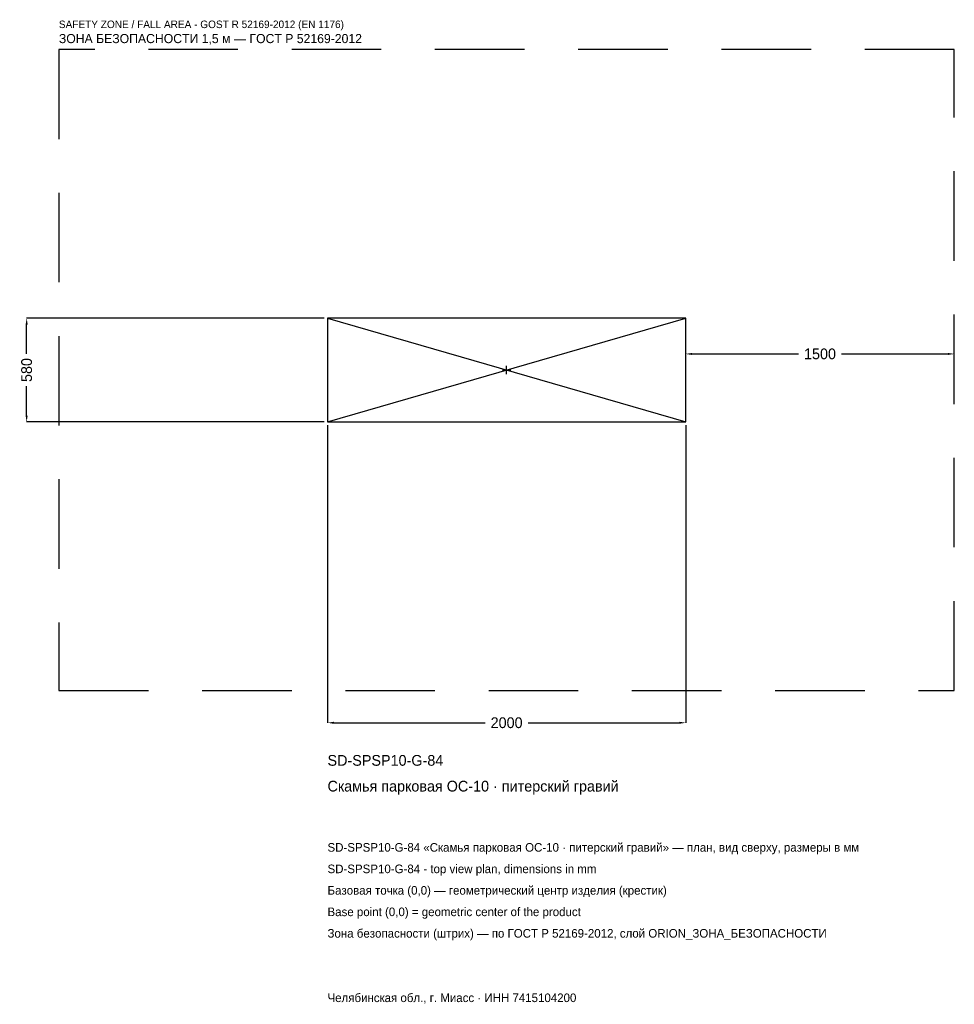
# Model space of a CAD drawing. Header units: metres. Extents: x -2719 to 2500, y -3542 to 1957.
import ezdxf

# ---------------------------------------------------------------- set-up
doc = ezdxf.new("R2010")
doc.units = ezdxf.units.M
doc.linetypes.add('DASHED', pattern=[800, 500, -300])
for name, color, linetype in [('ЗСК_ДАННЫЕ', 3, 'Continuous'), ('ЗСК_ЗОНА_БЕЗОПАСНОСТИ', 1, 'Continuous'), ('ЗСК_КОНТУР', 7, 'Continuous'), ('ЗСК_РАЗМЕРЫ', 8, 'Continuous')]:
    doc.layers.add(name, color=color, linetype=linetype)
doc.dimstyles.new('ORION', dxfattribs={"dimtxt": 60, "dimasz": 36, "dimexe": 1.25, "dimexo": 18, "dimtad": 1, "dimdec": 0, "dimcen": 2.5, "dimazin": 3, "dimtfac": 1, "dimtmove": 0, "dimatfit": 3})

# ---------------------------------------------------------------- blocks, each defined once
blk = doc.blocks.new('_CLOSEDFILLED')
at = {"color": 0, "linetype": 'BYBLOCK'}
blk.add_solid([(-1, 0.16), (0, 0), (-1, -0.16)], dxfattribs=at)
blk = doc.blocks.new('*D1')
for p, q in [((-1000, -308), (-1000, -1970)), ((1000, -308), (1000, -1970)), ((-964, -1970), (-120, -1970)), ((120, -1970), (964, -1970))]:
    blk.add_line(p, q)
at = {"layer": 'Defpoints'}
for p in [(-1000, -290), (1000, -290), (-1000, -1970)]:
    blk.add_point(p, dxfattribs=at)
at = {"layer": 'ЗСК_РАЗМЕРЫ', "xscale": 36, "yscale": 36, "rotation": 180}
blk.add_blockref('_CLOSEDFILLED', (-1000, -1970), dxfattribs=at)
at = {"layer": 'ЗСК_РАЗМЕРЫ', "xscale": 36, "yscale": 36}
blk.add_blockref('_CLOSEDFILLED', (1000, -1970), dxfattribs=at)
at = {"layer": 'ЗСК_РАЗМЕРЫ', "insert": (0, -1970), "char_height": 60, "attachment_point": 5}
blk.add_mtext('2000', dxfattribs=at)
blk = doc.blocks.new('*D2')
for p, q in [((-1018, 290), (-2680, 290)), ((-2680, 90), (-2680, 254)), ((-2680, -254), (-2680, -90)), ((-1018, -290), (-2680, -290))]:
    blk.add_line(p, q)
at = {"layer": 'Defpoints'}
for p in [(-1000, 290), (-2680, -290), (-1000, -290)]:
    blk.add_point(p, dxfattribs=at)
at = {"layer": 'ЗСК_РАЗМЕРЫ', "xscale": 36, "yscale": 36}
for p, rotation in [((-2680, 290), 90), ((-2680, -290), 270)]:
    blk.add_blockref('_CLOSEDFILLED', p, dxfattribs=dict(at, rotation=rotation))
at = {"layer": 'ЗСК_РАЗМЕРЫ', "insert": (-2680, 0), "char_height": 60, "attachment_point": 5, "rotation": 90}
blk.add_mtext('580', dxfattribs=at)
blk = doc.blocks.new('*D3')
for p, q in [((1000, 18), (1000, 90)), ((1036, 90), (1630, 90)), ((1870, 90), (2464, 90)), ((2500, 18), (2500, 90))]:
    blk.add_line(p, q)
at = {"layer": 'Defpoints'}
for p in [(1000, 90), (1000, 0), (2500, 0)]:
    blk.add_point(p, dxfattribs=at)
at = {"layer": 'ЗСК_РАЗМЕРЫ', "xscale": 36, "yscale": 36, "rotation": 180}
blk.add_blockref('_CLOSEDFILLED', (1000, 90), dxfattribs=at)
at = {"layer": 'ЗСК_РАЗМЕРЫ', "xscale": 36, "yscale": 36}
blk.add_blockref('_CLOSEDFILLED', (2500, 90), dxfattribs=at)
at = {"layer": 'ЗСК_РАЗМЕРЫ', "insert": (1750, 90), "char_height": 60, "attachment_point": 5}
blk.add_mtext('1500', dxfattribs=at)
blk = doc.blocks.new('ОРИОН SD-SPSP10-G-84 Скамья парковая ОС-10 · питерский гравий')
at = {"layer": 'ЗСК_ЗОНА_БЕЗОПАСНОСТИ', "linetype": 'DASHED'}
blk.add_lwpolyline([(-2500, -1790), (2500, -1790), (2500, 1790), (-2500, 1790)], close=True, dxfattribs=at)
at = {"layer": 'ЗСК_КОНТУР'}
for p, q in [((-1000, -290), (1000, 290)), ((-1000, 290), (1000, -290))]:
    blk.add_line(p, q, dxfattribs=at)
blk.add_lwpolyline([(-1000, -290), (1000, -290), (1000, 290), (-1000, 290)], close=True, dxfattribs=at)
at = {"layer": 'ЗСК_РАЗМЕРЫ'}
for p, q in [((-23.2, 0), (23.2, 0)), ((0, -23.2), (0, 23.2))]:
    blk.add_line(p, q, dxfattribs=at)
at = {"layer": 'ЗСК_ДАННЫЕ'}
for tag, p in [('АРТИКУЛ', (-1000, -2210)), ('НАИМЕНОВАНИЕ', (-1000, -2354))]:
    blk.add_attdef(tag, p, '', height=60, dxfattribs=at)
at = {"layer": 'ЗСК_ДАННЫЕ', "flags": 1}
for tag, p in [('ПРОИЗВОДИТЕЛЬ', (-1000, -2498)), ('ТЕЛЕФОН', (-1000, -2642)), ('САЙТ', (-1000, -2930)), ('АДРЕС', (-1000, -3074)), ('РЕКВИЗИТЫ', (-1000, -3218)), ('ГАБАРИТЫ', (-1000, -3362)), ('ЗОНА_БЕЗОПАСНОСТИ', (-1000, -3506))]:
    blk.add_attdef(tag, p, '', height=60, dxfattribs=at)
at = {"layer": 'ЗСК_ЗОНА_БЕЗОПАСНОСТИ', "color": 1}
for s, height, p in [('SAFETY ZONE / FALL AREA - GOST R 52169-2012 (EN 1176)', 42, (-2500, 1910)), ('ЗОНА БЕЗОПАСНОСТИ 1,5 м — ГОСТ Р 52169-2012', 51, (-2500, 1826))]:
    blk.add_text(s, height=height, dxfattribs=at).set_placement(p)
at = {"layer": 'ЗСК_РАЗМЕРЫ'}
dim = blk.add_linear_dim(base=(-2680, -290), p1=(-1000, -290), p2=(-1000, 290), angle=90, dimstyle='ORION', dxfattribs=at)
dim.commit()
dim.dimension.update_dxf_attribs({"geometry": '*D2', "text_midpoint": (-2680, 0)})
for base, p1, p2, picture, middle in [((1000, 90), (1000, 0), (2500, 0), '*D3', (1750, 90)), ((-1000, -1970), (-1000, -290), (1000, -290), '*D1', (0, -1970))]:
    dim = blk.add_linear_dim(base=base, p1=p1, p2=p2, dimstyle='ORION', dxfattribs=at)
    dim.commit()
    dim.dimension.update_dxf_attribs({"geometry": picture, "text_midpoint": middle})

msp = doc.modelspace()

# ---------------------------------------------------------------- block references
msp.add_blockref('ОРИОН SD-SPSP10-G-84 Скамья парковая ОС-10 · питерский гравий', (0, 0)).add_auto_attribs({'АРТИКУЛ': 'SD-SPSP10-G-84', 'НАИМЕНОВАНИЕ': 'Скамья парковая ОС-10 · питерский гравий'})

# ---------------------------------------------------------------- texts
at = {"layer": 'ЗСК_ДАННЫЕ', "color": 3}
for s, p in [('SD-SPSP10-G-84 «Скамья парковая ОС-10 · питерский гравий» — план, вид сверху, размеры в мм', (-1000, -2690)), ('SD-SPSP10-G-84 - top view plan, dimensions in mm', (-1000, -2810)), ('Челябинская обл., г. Миасс · ИНН 7415104200', (-1000, -3530))]:
    msp.add_text(s, height=48, dxfattribs=at).set_placement(p)
at = {"layer": 'ЗСК_ДАННЫЕ', "color": 7}
for s, p in [('Базовая точка (0,0) — геометрический центр изделия (крестик)', (-1000, -2930)), ('Base point (0,0) = geometric center of the product', (-1000, -3050))]:
    msp.add_text(s, height=48, dxfattribs=at).set_placement(p)
at = {"layer": 'ЗСК_ДАННЫЕ', "color": 1}
msp.add_text('Зона безопасности (штрих) — по ГОСТ Р 52169-2012, слой ORION_ЗОНА_БЕЗОПАСНОСТИ', height=48, dxfattribs=at).set_placement((-1000, -3170))

doc.saveas('drawing.dxf')
